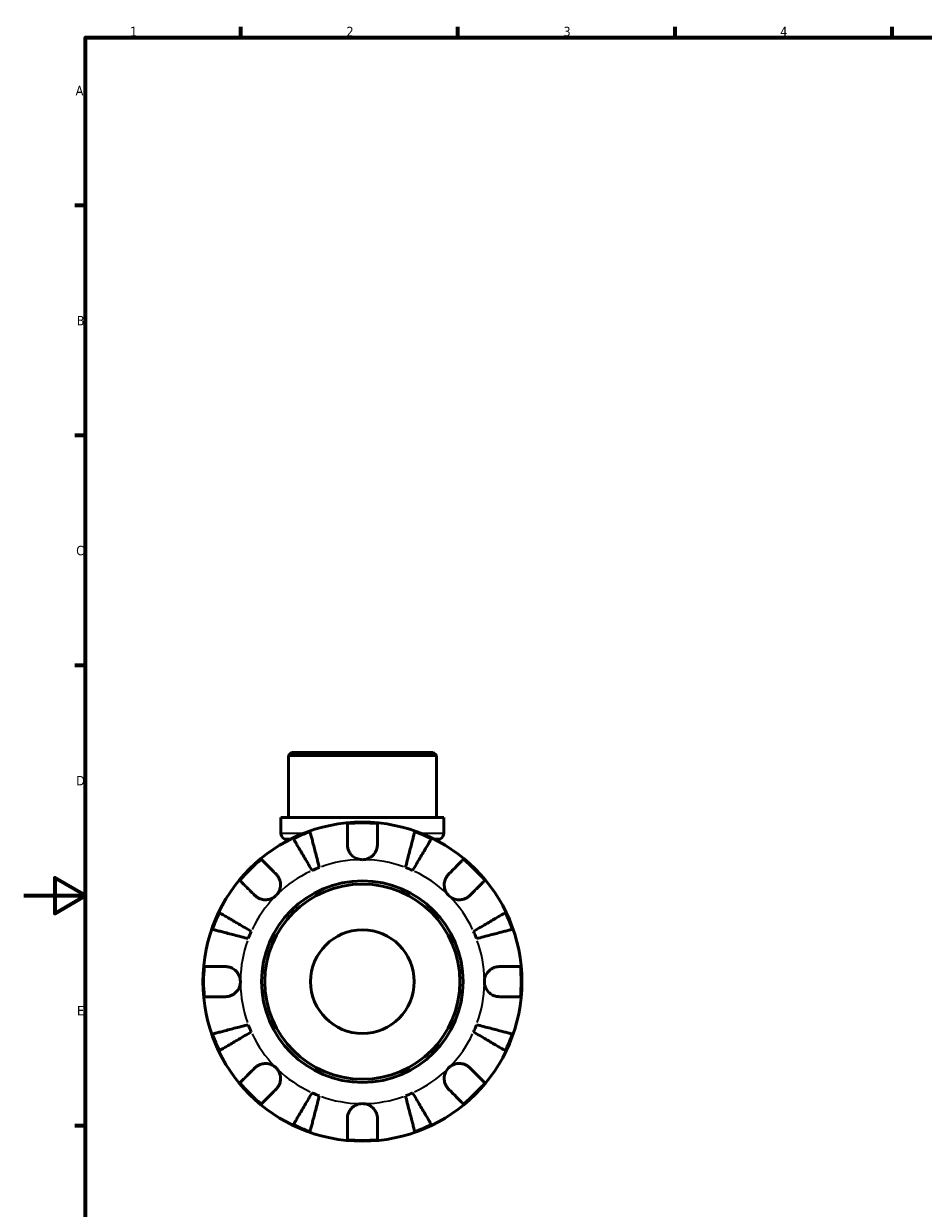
# Model space of a CAD drawing. Header units: millimetres. Extents: x 0 to 902, y -204 to 622.
# Tile 2 of 5: x 0 to 290, y 196 to 578. Entities that reach past the tile are written whole.
import ezdxf

# ---------------------------------------------------------------- set-up
doc = ezdxf.new("R2010")
doc.units = ezdxf.units.MM
for name, color, linetype, lineweight in [('Border (ANSI)', 7, 'Continuous', 70), ('Visible (ANSI)', 7, 'Continuous', 50), ('Visible Narrow (ANSI)', 7, 'Continuous', 35)]:
    doc.layers.add(name, color=color, linetype=linetype, lineweight=lineweight)
doc.styles.add('Note Text (ANSI)', font='tahoma.ttf')

# ---------------------------------------------------------------- blocks, each defined once
blk = doc.blocks.new('Borders Default Border')
at = {"layer": 'Border (ANSI)'}
for p, q in [((70.08, 574), (70.08, 577.45)), ((140.17, 574), (140.17, 577.45)), ((210.25, 574), (210.25, 577.45)), ((280.33, 574), (280.33, 577.45)), ((20, 519.75), (16.55, 519.75)), ((20, 445.5), (16.55, 445.5)), ((20, 371.25), (16.55, 371.25)), ((20, 222.75), (16.55, 222.75))]:
    blk.add_line(p, q, dxfattribs=at)
at = {"layer": 'Border (ANSI)', "flags": 128}
for points in [[(20, 20), (20, 574), (821, 574), (821, 20), (20, 20)], [(0, 297), (20, 297), (10, 302.77), (10, 291.23), (20, 297)]]:
    blk.add_lwpolyline(points, dxfattribs=at)
at = {"layer": 'Border (ANSI)', "char_height": 3.05, "attachment_point": 7, "style": 'Note Text (ANSI)'}
for s, insert in [('1', (34.35, 574.4)), ('2', (104.2, 574.4)), ('3', (174.26, 574.34)), ('4', (244.23, 574.4)), ('A', (16.78, 555.35)), ('B', (17.15, 481.1)), ('C', (16.95, 406.8)), ('D', (16.96, 332.6)), ('E', (17.21, 258.35))]:
    blk.add_mtext(s, dxfattribs=dict(at, insert=insert))

msp = doc.modelspace()

# ---------------------------------------------------------------- linework, layer by layer
at = {"layer": 'Visible (ANSI)'}
for p, q in [((86.459, 343.241), (85.429, 342.211)), ((133.232, 342.211), (85.429, 342.211)), ((85.429, 322.241), (85.429, 342.211)), ((86.459, 343.241), (132.202, 343.241)), ((132.202, 343.241), (133.232, 342.211)), ((133.232, 322.241), (133.232, 342.211)), ((135.622, 322.241), (83.039, 322.241)), ((83.039, 317.131), (83.039, 322.241)), ((135.622, 317.131), (135.622, 322.241)), ((85.16, 314.717), (84.069, 315.347)), ((133.502, 314.717), (134.592, 315.347))]:
    msp.add_line(p, q, dxfattribs=at)
for radius in [51.5, 32.53, 31.5, 16.731]:
    msp.add_circle((109.331, 269.241), radius, dxfattribs=at)
for centre, radius, start, end in [((109.331, 269.241), 51.255, 109.23324, 115.76676), ((109.331, 269.241), 51.255, 84.57027, 95.42973), ((109.331, 269.241), 51.255, 64.23324, 70.76676), ((85.099, 317.131), 2.06, 180, 240), ((133.562, 317.131), 2.06, 300, 0), ((109.331, 269.241), 51.255, 129.57027, 140.42973), ((109.331, 269.241), 39.375, 110.66622, 114.33378), ((109.331, 269.241), 39.375, 65.66622, 69.33378), ((109.331, 269.241), 51.255, 39.57027, 50.42973), ((109.331, 269.241), 51.255, 154.23324, 160.76676), ((109.331, 269.241), 51.255, 19.23324, 25.76676), ((109.331, 269.241), 39.375, 155.66622, 159.33378), ((109.331, 269.241), 39.375, 20.66622, 24.33378), ((109.331, 269.241), 51.255, 174.57027, 185.42973), ((109.331, 269.241), 51.255, 354.57027, 5.42973), ((109.331, 269.241), 39.375, 200.66622, 204.33378), ((109.331, 269.241), 39.375, 335.66622, 339.33378), ((109.331, 269.241), 51.255, 199.23324, 205.76676), ((109.331, 269.241), 51.255, 334.23324, 340.76676), ((109.331, 269.241), 51.255, 219.57027, 230.42973), ((109.331, 269.241), 39.375, 245.66622, 249.33378), ((109.331, 269.241), 39.375, 290.66622, 294.33378), ((109.331, 269.241), 51.255, 309.57027, 320.42973), ((109.331, 269.241), 51.255, 244.23324, 250.76676), ((109.331, 269.241), 51.255, 289.23324, 295.76676), ((109.331, 269.241), 51.255, 264.57027, 275.42973)]:
    msp.add_arc(centre, radius, start, end, dxfattribs=at)
for points, knots in [([(92.447, 317.636), (92.486, 317.481), (92.546, 317.25), (92.688, 316.702), (92.784, 316.332), (93.011, 315.453), (93.143, 314.943), (93.409, 313.916), (93.567, 313.303), (93.908, 311.984), (94.091, 311.278), (94.439, 309.933), (94.636, 309.169), (95.04, 307.609), (95.246, 306.812), (95.434, 306.083)], [0.2300349, 0.2300349, 0.2300349, 0.2300349, 0.4483378, 0.4483378, 0.6728957, 0.6728957, 0.8974535, 0.8974535, 1.1226267, 1.1226267, 1.3478, 1.3478, 1.5738057, 1.5738057, 1.7998115, 1.7998115, 1.7998115, 1.7998115]), ([(104.481, 313.466), (104.481, 314.016), (104.481, 314.576), (104.481, 315.788), (104.481, 316.422), (104.481, 317.484), (104.481, 318.011), (104.481, 318.92), (104.481, 319.302), (104.481, 319.868), (104.481, 320.107), (104.481, 320.266)], [5.9143146, 5.9143146, 5.9143146, 5.9143146, 6.0897305, 6.0897305, 6.3151304, 6.3151304, 6.5397196, 6.5397196, 6.7643088, 6.7643088, 6.9824261, 6.9824261, 6.9824261, 6.9824261]), ([(114.181, 320.266), (114.181, 320.107), (114.181, 319.868), (114.181, 319.302), (114.181, 318.92), (114.181, 318.011), (114.181, 317.484), (114.181, 316.422), (114.181, 315.788), (114.181, 314.576), (114.181, 314.016), (114.181, 313.466)], [0.2300371, 0.2300371, 0.2300371, 0.2300371, 0.4481544, 0.4481544, 0.6727436, 0.6727436, 0.8973328, 0.8973328, 1.1227327, 1.1227327, 1.2981486, 1.2981486, 1.2981486, 1.2981486]), ([(123.227, 306.083), (123.416, 306.812), (123.622, 307.609), (124.025, 309.169), (124.223, 309.933), (124.571, 311.278), (124.753, 311.984), (125.094, 313.303), (125.253, 313.916), (125.519, 314.943), (125.65, 315.453), (125.878, 316.332), (125.973, 316.702), (126.115, 317.25), (126.175, 317.481), (126.215, 317.636)], [5.4054322, 5.4054322, 5.4054322, 5.4054322, 5.6314379, 5.6314379, 5.8574437, 5.8574437, 6.0826169, 6.0826169, 6.3077901, 6.3077901, 6.5323479, 6.5323479, 6.7569058, 6.7569058, 6.9752088, 6.9752088, 6.9752088, 6.9752088]), ([(93.106, 305.118), (92.724, 305.767), (92.306, 306.476), (91.488, 307.865), (91.088, 308.545), (90.382, 309.742), (90.012, 310.371), (89.321, 311.544), (89, 312.089), (88.461, 313.004), (88.194, 313.457), (87.733, 314.24), (87.539, 314.569), (87.252, 315.057), (87.131, 315.263), (87.05, 315.4)], [5.4054322, 5.4054322, 5.4054322, 5.4054322, 5.6314379, 5.6314379, 5.8574437, 5.8574437, 6.0826169, 6.0826169, 6.3077901, 6.3077901, 6.5323479, 6.5323479, 6.7569058, 6.7569058, 6.9752088, 6.9752088, 6.9752088, 6.9752088]), ([(131.612, 315.4), (131.531, 315.263), (131.409, 315.057), (131.122, 314.569), (130.928, 314.24), (130.467, 313.457), (130.2, 313.004), (129.662, 312.089), (129.341, 311.544), (128.649, 310.371), (128.279, 309.742), (127.574, 308.545), (127.173, 307.865), (126.355, 306.476), (125.938, 305.767), (125.555, 305.118)], [0.2300349, 0.2300349, 0.2300349, 0.2300349, 0.4483378, 0.4483378, 0.6728957, 0.6728957, 0.8974535, 0.8974535, 1.1226267, 1.1226267, 1.3478, 1.3478, 1.5738057, 1.5738057, 1.7998115, 1.7998115, 1.7998115, 1.7998115]), ([(109.331, 308.616), (108.845, 308.616), (108.363, 308.689), (107.378, 308.993), (106.888, 309.241), (106.05, 309.86), (105.699, 310.214), (105.158, 310.957), (104.957, 311.329), (104.713, 311.962), (104.64, 312.209), (104.539, 312.682), (104.508, 312.907), (104.485, 313.243), (104.481, 313.355), (104.481, 313.466)], [0, 0, 0, 0, 0.14558971, 0.14558971, 0.30930841, 0.30930841, 0.45830506, 0.45830506, 0.58735107, 0.58735107, 0.66775406, 0.66775406, 0.73999155, 0.73999155, 0.77632248, 0.77632248, 0.77632248, 0.77632248]), ([(114.181, 313.466), (114.181, 313.262), (114.168, 313.056), (114.112, 312.623), (114.067, 312.398), (113.926, 311.888), (113.82, 311.607), (113.443, 310.835), (113.112, 310.377), (112.27, 309.561), (111.759, 309.224), (110.607, 308.744), (109.973, 308.616), (109.331, 308.616)], [-0.78516465, -0.78516465, -0.78516465, -0.78516465, -0.71674204, -0.71674204, -0.64259311, -0.64259311, -0.54817339, -0.54817339, -0.37584493, -0.37584493, -0.19265918, -0.19265918, 0, 0, 0, 0]), ([(76.68, 308.751), (76.793, 308.638), (76.962, 308.469), (77.362, 308.069), (77.632, 307.799), (78.275, 307.156), (78.647, 306.784), (79.398, 306.032), (79.846, 305.585), (80.704, 304.727), (81.1, 304.331), (81.488, 303.943)], [0.2300371, 0.2300371, 0.2300371, 0.2300371, 0.4481544, 0.4481544, 0.6727436, 0.6727436, 0.8973328, 0.8973328, 1.1227327, 1.1227327, 1.2981486, 1.2981486, 1.2981486, 1.2981486]), ([(137.173, 303.943), (137.562, 304.331), (137.958, 304.727), (138.815, 305.585), (139.263, 306.032), (140.014, 306.784), (140.387, 307.156), (141.029, 307.799), (141.299, 308.069), (141.699, 308.469), (141.869, 308.638), (141.981, 308.751)], [5.9143146, 5.9143146, 5.9143146, 5.9143146, 6.0897305, 6.0897305, 6.3151304, 6.3151304, 6.5397196, 6.5397196, 6.7643088, 6.7643088, 6.9824261, 6.9824261, 6.9824261, 6.9824261]), ([(81.488, 303.943), (81.57, 303.861), (81.65, 303.775), (81.929, 303.452), (82.112, 303.196), (82.44, 302.621), (82.581, 302.302), (82.838, 301.481), (82.915, 300.973), (82.901, 299.845), (82.778, 299.238), (82.301, 298.076), (81.942, 297.537), (81.488, 297.084)], [-0.78090098, -0.78090098, -0.78090098, -0.78090098, -0.74249641, -0.74249641, -0.64168011, -0.64168011, -0.53308797, -0.53308797, -0.37727943, -0.37727943, -0.19250343, -0.19250343, 0, 0, 0, 0]), ([(137.173, 297.084), (136.905, 297.352), (136.669, 297.65), (136.258, 298.319), (136.09, 298.689), (135.813, 299.582), (135.741, 300.108), (135.767, 301.138), (135.857, 301.631), (136.131, 302.421), (136.275, 302.728), (136.613, 303.29), (136.803, 303.544), (137.065, 303.832), (137.118, 303.888), (137.173, 303.943)], [0, 0, 0, 0, 0.11375655, 0.11375655, 0.23538098, 0.23538098, 0.39430899, 0.39430899, 0.54630686, 0.54630686, 0.65204055, 0.65204055, 0.75381821, 0.75381821, 0.77933795, 0.77933795, 0.77933795, 0.77933795]), ([(74.629, 297.084), (74.241, 297.472), (73.845, 297.868), (72.987, 298.726), (72.54, 299.174), (71.788, 299.925), (71.416, 300.297), (70.773, 300.94), (70.503, 301.21), (70.103, 301.61), (69.934, 301.779), (69.821, 301.892)], [5.9143146, 5.9143146, 5.9143146, 5.9143146, 6.0897305, 6.0897305, 6.3151304, 6.3151304, 6.5397196, 6.5397196, 6.7643088, 6.7643088, 6.9824261, 6.9824261, 6.9824261, 6.9824261]), ([(148.84, 301.892), (148.728, 301.779), (148.558, 301.61), (148.158, 301.21), (147.888, 300.94), (147.245, 300.297), (146.873, 299.925), (146.122, 299.174), (145.674, 298.726), (144.816, 297.868), (144.421, 297.472), (144.032, 297.084)], [0.2300371, 0.2300371, 0.2300371, 0.2300371, 0.4481544, 0.4481544, 0.6727436, 0.6727436, 0.8973328, 0.8973328, 1.1227327, 1.1227327, 1.2981486, 1.2981486, 1.2981486, 1.2981486]), ([(81.488, 297.084), (81.22, 296.815), (80.922, 296.58), (80.253, 296.169), (79.883, 296.001), (78.99, 295.724), (78.464, 295.651), (77.434, 295.677), (76.941, 295.768), (76.151, 296.041), (75.844, 296.186), (75.282, 296.524), (75.028, 296.714), (74.74, 296.975), (74.684, 297.029), (74.629, 297.084)], [0, 0, 0, 0, 0.11375655, 0.11375655, 0.23538098, 0.23538098, 0.39430899, 0.39430899, 0.54630686, 0.54630686, 0.65204055, 0.65204055, 0.75381821, 0.75381821, 0.77933795, 0.77933795, 0.77933795, 0.77933795]), ([(144.032, 297.084), (143.95, 297.002), (143.864, 296.922), (143.542, 296.643), (143.286, 296.46), (142.71, 296.132), (142.391, 295.991), (141.571, 295.734), (141.062, 295.657), (139.934, 295.671), (139.327, 295.794), (138.166, 296.271), (137.627, 296.63), (137.173, 297.084)], [-0.78090098, -0.78090098, -0.78090098, -0.78090098, -0.74249641, -0.74249641, -0.64168011, -0.64168011, -0.53308797, -0.53308797, -0.37727943, -0.37727943, -0.19250343, -0.19250343, 0, 0, 0, 0]), ([(63.172, 291.522), (63.309, 291.441), (63.515, 291.32), (64.003, 291.033), (64.332, 290.839), (65.114, 290.378), (65.568, 290.111), (66.483, 289.572), (67.028, 289.251), (68.201, 288.56), (68.83, 288.19), (70.027, 287.484), (70.707, 287.084), (72.096, 286.266), (72.805, 285.848), (73.454, 285.466)], [0.2300349, 0.2300349, 0.2300349, 0.2300349, 0.4483378, 0.4483378, 0.6728957, 0.6728957, 0.8974535, 0.8974535, 1.1226267, 1.1226267, 1.3478, 1.3478, 1.5738057, 1.5738057, 1.7998115, 1.7998115, 1.7998115, 1.7998115]), ([(145.208, 285.466), (145.857, 285.848), (146.566, 286.266), (147.954, 287.084), (148.634, 287.484), (149.832, 288.19), (150.46, 288.56), (151.634, 289.251), (152.179, 289.572), (153.093, 290.111), (153.547, 290.378), (154.33, 290.839), (154.658, 291.033), (155.146, 291.32), (155.352, 291.441), (155.49, 291.522)], [5.4054322, 5.4054322, 5.4054322, 5.4054322, 5.6314379, 5.6314379, 5.8574437, 5.8574437, 6.0826169, 6.0826169, 6.3077901, 6.3077901, 6.5323479, 6.5323479, 6.7569058, 6.7569058, 6.9752088, 6.9752088, 6.9752088, 6.9752088]), ([(72.489, 283.138), (71.76, 283.326), (70.963, 283.532), (69.403, 283.936), (68.639, 284.133), (67.294, 284.481), (66.588, 284.664), (65.269, 285.005), (64.656, 285.163), (63.629, 285.429), (63.119, 285.561), (62.24, 285.788), (61.87, 285.884), (61.322, 286.026), (61.091, 286.086), (60.936, 286.125)], [5.4054322, 5.4054322, 5.4054322, 5.4054322, 5.6314379, 5.6314379, 5.8574437, 5.8574437, 6.0826169, 6.0826169, 6.3077901, 6.3077901, 6.5323479, 6.5323479, 6.7569058, 6.7569058, 6.9752088, 6.9752088, 6.9752088, 6.9752088]), ([(157.725, 286.125), (157.571, 286.086), (157.339, 286.026), (156.791, 285.884), (156.422, 285.788), (155.542, 285.561), (155.032, 285.429), (154.005, 285.163), (153.393, 285.005), (152.074, 284.664), (151.368, 284.481), (150.022, 284.133), (149.258, 283.936), (147.698, 283.532), (146.901, 283.326), (146.172, 283.138)], [0.2300349, 0.2300349, 0.2300349, 0.2300349, 0.4483378, 0.4483378, 0.6728957, 0.6728957, 0.8974535, 0.8974535, 1.1226267, 1.1226267, 1.3478, 1.3478, 1.5738057, 1.5738057, 1.7998115, 1.7998115, 1.7998115, 1.7998115]), ([(58.306, 274.091), (58.465, 274.091), (58.704, 274.091), (59.27, 274.091), (59.652, 274.091), (60.561, 274.091), (61.088, 274.091), (62.15, 274.091), (62.784, 274.091), (63.996, 274.091), (64.556, 274.091), (65.106, 274.091)], [0.2300371, 0.2300371, 0.2300371, 0.2300371, 0.4481544, 0.4481544, 0.6727436, 0.6727436, 0.8973328, 0.8973328, 1.1227327, 1.1227327, 1.2981486, 1.2981486, 1.2981486, 1.2981486]), ([(65.106, 274.091), (65.258, 274.091), (65.411, 274.084), (65.844, 274.043), (66.124, 273.992), (66.717, 273.827), (67.027, 273.707), (67.787, 273.316), (68.212, 273.004), (69.006, 272.188), (69.346, 271.673), (69.829, 270.517), (69.956, 269.882), (69.956, 269.241)], [-0.77507703, -0.77507703, -0.77507703, -0.77507703, -0.72560399, -0.72560399, -0.63594265, -0.63594265, -0.53365641, -0.53365641, -0.3753162, -0.3753162, -0.19216783, -0.19216783, 0, 0, 0, 0]), ([(148.706, 269.241), (148.706, 269.677), (148.764, 270.11), (149.007, 270.992), (149.202, 271.432), (149.791, 272.361), (150.219, 272.814), (151.056, 273.418), (151.42, 273.615), (152.08, 273.871), (152.365, 273.952), (152.946, 274.062), (153.239, 274.09), (153.537, 274.091), (153.546, 274.091), (153.556, 274.091)], [-3.37535926, -3.37535926, -3.37535926, -3.37535926, -3.24472064, -3.24472064, -3.10081281, -3.10081281, -2.91318515, -2.91318515, -2.78540812, -2.78540812, -2.69094331, -2.69094331, -2.59427293, -2.59427293, -2.59108226, -2.59108226, -2.59108226, -2.59108226]), ([(153.556, 274.091), (154.106, 274.091), (154.665, 274.091), (155.878, 274.091), (156.511, 274.091), (157.573, 274.091), (158.1, 274.091), (159.009, 274.091), (159.391, 274.091), (159.957, 274.091), (160.197, 274.091), (160.356, 274.091)], [5.9143146, 5.9143146, 5.9143146, 5.9143146, 6.0897305, 6.0897305, 6.3151304, 6.3151304, 6.5397196, 6.5397196, 6.7643088, 6.7643088, 6.9824261, 6.9824261, 6.9824261, 6.9824261]), ([(69.956, 269.241), (69.956, 268.806), (69.897, 268.372), (69.654, 267.49), (69.459, 267.051), (68.871, 266.121), (68.442, 265.668), (67.605, 265.064), (67.241, 264.868), (66.582, 264.612), (66.296, 264.531), (65.716, 264.421), (65.423, 264.393), (65.125, 264.391), (65.115, 264.391), (65.106, 264.391)], [-3.37535926, -3.37535926, -3.37535926, -3.37535926, -3.24472064, -3.24472064, -3.10081281, -3.10081281, -2.91318515, -2.91318515, -2.78540812, -2.78540812, -2.69094331, -2.69094331, -2.59427293, -2.59427293, -2.59108226, -2.59108226, -2.59108226, -2.59108226]), ([(153.556, 264.391), (153.404, 264.391), (153.25, 264.398), (152.817, 264.44), (152.538, 264.491), (151.944, 264.655), (151.634, 264.775), (150.874, 265.167), (150.45, 265.479), (149.655, 266.295), (149.315, 266.809), (148.833, 267.966), (148.706, 268.601), (148.706, 269.241)], [-0.77507703, -0.77507703, -0.77507703, -0.77507703, -0.72560399, -0.72560399, -0.63594265, -0.63594265, -0.53365641, -0.53365641, -0.3753162, -0.3753162, -0.19216783, -0.19216783, 0, 0, 0, 0]), ([(65.106, 264.391), (64.556, 264.391), (63.996, 264.391), (62.784, 264.391), (62.15, 264.391), (61.088, 264.391), (60.561, 264.391), (59.652, 264.391), (59.27, 264.391), (58.704, 264.391), (58.465, 264.391), (58.306, 264.391)], [5.9143146, 5.9143146, 5.9143146, 5.9143146, 6.0897305, 6.0897305, 6.3151304, 6.3151304, 6.5397196, 6.5397196, 6.7643088, 6.7643088, 6.9824261, 6.9824261, 6.9824261, 6.9824261]), ([(160.356, 264.391), (160.197, 264.391), (159.957, 264.391), (159.391, 264.391), (159.009, 264.391), (158.1, 264.391), (157.573, 264.391), (156.511, 264.391), (155.878, 264.391), (154.665, 264.391), (154.106, 264.391), (153.556, 264.391)], [0.2300371, 0.2300371, 0.2300371, 0.2300371, 0.4481544, 0.4481544, 0.6727436, 0.6727436, 0.8973328, 0.8973328, 1.1227327, 1.1227327, 1.2981486, 1.2981486, 1.2981486, 1.2981486]), ([(60.936, 252.357), (61.091, 252.397), (61.322, 252.457), (61.87, 252.599), (62.24, 252.694), (63.119, 252.922), (63.629, 253.053), (64.656, 253.319), (65.269, 253.478), (66.588, 253.819), (67.294, 254.001), (68.639, 254.349), (69.403, 254.547), (70.963, 254.95), (71.76, 255.156), (72.489, 255.345)], [0.2300349, 0.2300349, 0.2300349, 0.2300349, 0.4483378, 0.4483378, 0.6728957, 0.6728957, 0.8974535, 0.8974535, 1.1226267, 1.1226267, 1.3478, 1.3478, 1.5738057, 1.5738057, 1.7998115, 1.7998115, 1.7998115, 1.7998115]), ([(73.454, 253.017), (72.805, 252.634), (72.096, 252.217), (70.707, 251.399), (70.027, 250.998), (68.83, 250.293), (68.201, 249.923), (67.028, 249.231), (66.483, 248.91), (65.568, 248.372), (65.114, 248.105), (64.332, 247.644), (64.003, 247.45), (63.515, 247.163), (63.309, 247.041), (63.172, 246.96)], [5.4054322, 5.4054322, 5.4054322, 5.4054322, 5.6314379, 5.6314379, 5.8574437, 5.8574437, 6.0826169, 6.0826169, 6.3077901, 6.3077901, 6.5323479, 6.5323479, 6.7569058, 6.7569058, 6.9752088, 6.9752088, 6.9752088, 6.9752088]), ([(155.49, 246.96), (155.352, 247.041), (155.146, 247.163), (154.658, 247.45), (154.33, 247.644), (153.547, 248.105), (153.093, 248.372), (152.179, 248.91), (151.634, 249.231), (150.46, 249.923), (149.832, 250.293), (148.634, 250.998), (147.954, 251.399), (146.566, 252.217), (145.857, 252.634), (145.208, 253.017)], [0.2300349, 0.2300349, 0.2300349, 0.2300349, 0.4483378, 0.4483378, 0.6728957, 0.6728957, 0.8974535, 0.8974535, 1.1226267, 1.1226267, 1.3478, 1.3478, 1.5738057, 1.5738057, 1.7998115, 1.7998115, 1.7998115, 1.7998115]), ([(146.172, 255.345), (146.901, 255.156), (147.698, 254.95), (149.258, 254.547), (150.022, 254.349), (151.368, 254.001), (152.074, 253.819), (153.393, 253.478), (154.005, 253.319), (155.032, 253.053), (155.542, 252.922), (156.422, 252.694), (156.791, 252.599), (157.339, 252.457), (157.571, 252.397), (157.725, 252.357)], [5.4054322, 5.4054322, 5.4054322, 5.4054322, 5.6314379, 5.6314379, 5.8574437, 5.8574437, 6.0826169, 6.0826169, 6.3077901, 6.3077901, 6.5323479, 6.5323479, 6.7569058, 6.7569058, 6.9752088, 6.9752088, 6.9752088, 6.9752088]), ([(69.821, 236.591), (69.934, 236.703), (70.103, 236.873), (70.503, 237.273), (70.773, 237.543), (71.416, 238.185), (71.788, 238.558), (72.54, 239.309), (72.987, 239.757), (73.845, 240.614), (74.241, 241.01), (74.629, 241.399)], [0.2300371, 0.2300371, 0.2300371, 0.2300371, 0.4481544, 0.4481544, 0.6727436, 0.6727436, 0.8973328, 0.8973328, 1.1227327, 1.1227327, 1.2981486, 1.2981486, 1.2981486, 1.2981486]), ([(74.629, 241.399), (74.711, 241.481), (74.797, 241.561), (75.12, 241.84), (75.376, 242.022), (75.951, 242.351), (76.27, 242.492), (77.091, 242.749), (77.599, 242.825), (78.727, 242.812), (79.334, 242.689), (80.496, 242.212), (81.035, 241.853), (81.488, 241.399)], [-0.78090098, -0.78090098, -0.78090098, -0.78090098, -0.74249641, -0.74249641, -0.64168011, -0.64168011, -0.53308797, -0.53308797, -0.37727943, -0.37727943, -0.19250343, -0.19250343, 0, 0, 0, 0]), ([(81.488, 241.399), (81.757, 241.131), (81.992, 240.832), (82.403, 240.164), (82.571, 239.793), (82.848, 238.901), (82.921, 238.374), (82.895, 237.344), (82.804, 236.852), (82.531, 236.061), (82.386, 235.754), (82.048, 235.192), (81.858, 234.939), (81.597, 234.651), (81.543, 234.595), (81.488, 234.54)], [0, 0, 0, 0, 0.11375655, 0.11375655, 0.23538098, 0.23538098, 0.39430899, 0.39430899, 0.54630686, 0.54630686, 0.65204055, 0.65204055, 0.75381821, 0.75381821, 0.77933795, 0.77933795, 0.77933795, 0.77933795]), ([(137.173, 234.54), (137.091, 234.622), (137.011, 234.708), (136.732, 235.03), (136.55, 235.286), (136.221, 235.862), (136.08, 236.181), (135.823, 237.001), (135.747, 237.51), (135.76, 238.638), (135.883, 239.245), (136.36, 240.406), (136.719, 240.945), (137.173, 241.399)], [-0.78090098, -0.78090098, -0.78090098, -0.78090098, -0.74249641, -0.74249641, -0.64168011, -0.64168011, -0.53308797, -0.53308797, -0.37727943, -0.37727943, -0.19250343, -0.19250343, 0, 0, 0, 0]), ([(137.173, 241.399), (137.441, 241.667), (137.74, 241.903), (138.408, 242.314), (138.779, 242.482), (139.671, 242.759), (140.198, 242.831), (141.228, 242.805), (141.72, 242.715), (142.511, 242.441), (142.818, 242.297), (143.38, 241.959), (143.633, 241.769), (143.921, 241.507), (143.977, 241.454), (144.032, 241.399)], [0, 0, 0, 0, 0.11375655, 0.11375655, 0.23538098, 0.23538098, 0.39430899, 0.39430899, 0.54630686, 0.54630686, 0.65204055, 0.65204055, 0.75381821, 0.75381821, 0.77933795, 0.77933795, 0.77933795, 0.77933795]), ([(144.032, 241.399), (144.421, 241.01), (144.816, 240.614), (145.674, 239.757), (146.122, 239.309), (146.873, 238.558), (147.245, 238.185), (147.888, 237.543), (148.158, 237.273), (148.558, 236.873), (148.728, 236.703), (148.84, 236.591)], [5.9143146, 5.9143146, 5.9143146, 5.9143146, 6.0897305, 6.0897305, 6.3151304, 6.3151304, 6.5397196, 6.5397196, 6.7643088, 6.7643088, 6.9824261, 6.9824261, 6.9824261, 6.9824261]), ([(81.488, 234.54), (81.1, 234.151), (80.704, 233.756), (79.846, 232.898), (79.398, 232.45), (78.647, 231.699), (78.275, 231.327), (77.632, 230.684), (77.362, 230.414), (76.962, 230.014), (76.793, 229.844), (76.68, 229.732)], [5.9143146, 5.9143146, 5.9143146, 5.9143146, 6.0897305, 6.0897305, 6.3151304, 6.3151304, 6.5397196, 6.5397196, 6.7643088, 6.7643088, 6.9824261, 6.9824261, 6.9824261, 6.9824261]), ([(87.05, 223.082), (87.131, 223.22), (87.252, 223.426), (87.539, 223.914), (87.733, 224.242), (88.194, 225.025), (88.461, 225.479), (89, 226.393), (89.321, 226.938), (90.012, 228.112), (90.382, 228.74), (91.088, 229.938), (91.488, 230.618), (92.306, 232.006), (92.724, 232.715), (93.106, 233.364)], [0.2300349, 0.2300349, 0.2300349, 0.2300349, 0.4483378, 0.4483378, 0.6728957, 0.6728957, 0.8974535, 0.8974535, 1.1226267, 1.1226267, 1.3478, 1.3478, 1.5738057, 1.5738057, 1.7998115, 1.7998115, 1.7998115, 1.7998115]), ([(125.555, 233.364), (125.938, 232.715), (126.355, 232.006), (127.173, 230.618), (127.574, 229.938), (128.279, 228.74), (128.649, 228.112), (129.341, 226.938), (129.662, 226.393), (130.2, 225.479), (130.467, 225.025), (130.928, 224.242), (131.122, 223.914), (131.409, 223.426), (131.531, 223.22), (131.612, 223.082)], [5.4054322, 5.4054322, 5.4054322, 5.4054322, 5.6314379, 5.6314379, 5.8574437, 5.8574437, 6.0826169, 6.0826169, 6.3077901, 6.3077901, 6.5323479, 6.5323479, 6.7569058, 6.7569058, 6.9752088, 6.9752088, 6.9752088, 6.9752088]), ([(141.981, 229.732), (141.869, 229.844), (141.699, 230.014), (141.299, 230.414), (141.029, 230.684), (140.387, 231.327), (140.014, 231.699), (139.263, 232.45), (138.815, 232.898), (137.958, 233.756), (137.562, 234.151), (137.173, 234.54)], [0.2300371, 0.2300371, 0.2300371, 0.2300371, 0.4481544, 0.4481544, 0.6727436, 0.6727436, 0.8973328, 0.8973328, 1.1227327, 1.1227327, 1.2981486, 1.2981486, 1.2981486, 1.2981486]), ([(95.434, 232.4), (95.246, 231.671), (95.04, 230.874), (94.636, 229.314), (94.439, 228.55), (94.091, 227.204), (93.908, 226.498), (93.567, 225.179), (93.409, 224.567), (93.143, 223.54), (93.011, 223.03), (92.784, 222.15), (92.688, 221.781), (92.546, 221.233), (92.486, 221.001), (92.447, 220.847)], [5.4054322, 5.4054322, 5.4054322, 5.4054322, 5.6314379, 5.6314379, 5.8574437, 5.8574437, 6.0826169, 6.0826169, 6.3077901, 6.3077901, 6.5323479, 6.5323479, 6.7569058, 6.7569058, 6.9752088, 6.9752088, 6.9752088, 6.9752088]), ([(104.481, 225.016), (104.481, 225.168), (104.488, 225.322), (104.529, 225.755), (104.58, 226.034), (104.745, 226.628), (104.865, 226.938), (105.256, 227.698), (105.568, 228.122), (106.384, 228.917), (106.899, 229.257), (108.055, 229.739), (108.69, 229.866), (109.331, 229.866)], [-0.77507703, -0.77507703, -0.77507703, -0.77507703, -0.72560399, -0.72560399, -0.63594265, -0.63594265, -0.53365641, -0.53365641, -0.3753162, -0.3753162, -0.19216783, -0.19216783, 0, 0, 0, 0]), ([(109.331, 229.866), (109.766, 229.866), (110.2, 229.808), (111.082, 229.565), (111.521, 229.37), (112.451, 228.781), (112.904, 228.353), (113.508, 227.516), (113.704, 227.152), (113.96, 226.492), (114.041, 226.207), (114.151, 225.626), (114.179, 225.333), (114.181, 225.035), (114.181, 225.026), (114.181, 225.016)], [-3.37535926, -3.37535926, -3.37535926, -3.37535926, -3.24472064, -3.24472064, -3.10081281, -3.10081281, -2.91318515, -2.91318515, -2.78540812, -2.78540812, -2.69094331, -2.69094331, -2.59427293, -2.59427293, -2.59108226, -2.59108226, -2.59108226, -2.59108226]), ([(126.215, 220.847), (126.175, 221.001), (126.115, 221.233), (125.973, 221.781), (125.878, 222.15), (125.65, 223.03), (125.519, 223.54), (125.253, 224.567), (125.094, 225.179), (124.753, 226.498), (124.571, 227.204), (124.223, 228.55), (124.025, 229.314), (123.622, 230.874), (123.416, 231.671), (123.227, 232.4)], [0.2300349, 0.2300349, 0.2300349, 0.2300349, 0.4483378, 0.4483378, 0.6728957, 0.6728957, 0.8974535, 0.8974535, 1.1226267, 1.1226267, 1.3478, 1.3478, 1.5738057, 1.5738057, 1.7998115, 1.7998115, 1.7998115, 1.7998115]), ([(104.481, 218.216), (104.481, 218.375), (104.481, 218.615), (104.481, 219.181), (104.481, 219.563), (104.481, 220.472), (104.481, 220.999), (104.481, 222.061), (104.481, 222.694), (104.481, 223.907), (104.481, 224.466), (104.481, 225.016)], [0.2300371, 0.2300371, 0.2300371, 0.2300371, 0.4481544, 0.4481544, 0.6727436, 0.6727436, 0.8973328, 0.8973328, 1.1227327, 1.1227327, 1.2981486, 1.2981486, 1.2981486, 1.2981486]), ([(114.181, 225.016), (114.181, 224.466), (114.181, 223.907), (114.181, 222.694), (114.181, 222.061), (114.181, 220.999), (114.181, 220.472), (114.181, 219.563), (114.181, 219.181), (114.181, 218.615), (114.181, 218.375), (114.181, 218.216)], [5.9143146, 5.9143146, 5.9143146, 5.9143146, 6.0897305, 6.0897305, 6.3151304, 6.3151304, 6.5397196, 6.5397196, 6.7643088, 6.7643088, 6.9824261, 6.9824261, 6.9824261, 6.9824261])]:
    msp.add_open_spline(points, degree=3, knots=knots, dxfattribs=at)
at = {"layer": 'Visible Narrow (ANSI)'}
for p, q in [((83.058, 317.131), (89.703, 317.131)), ((86.162, 315.347), (84.075, 315.347)), ((128.959, 317.131), (135.603, 317.131)), ((134.586, 315.347), (132.5, 315.347))]:
    msp.add_line(p, q, dxfattribs=at)
for start, end in [(91.03331, 109.63291), (70.36709, 88.96669), (115.36709, 133.96669), (46.03331, 64.63291), (136.03331, 154.63291), (25.36709, 43.96669), (160.36709, 178.96669), (1.03331, 19.63291), (181.03331, 199.63291), (340.36709, 358.96669), (205.36709, 223.96669), (316.03331, 334.63291), (226.03331, 244.63291), (295.36709, 313.96669), (250.36709, 268.96669), (271.03331, 289.63291)]:
    msp.add_arc((109.331, 269.241), 39.375, start, end, dxfattribs=at)

# ---------------------------------------------------------------- block references
msp.add_blockref('Borders Default Border', (0, 0))

doc.saveas('drawing.dxf')
